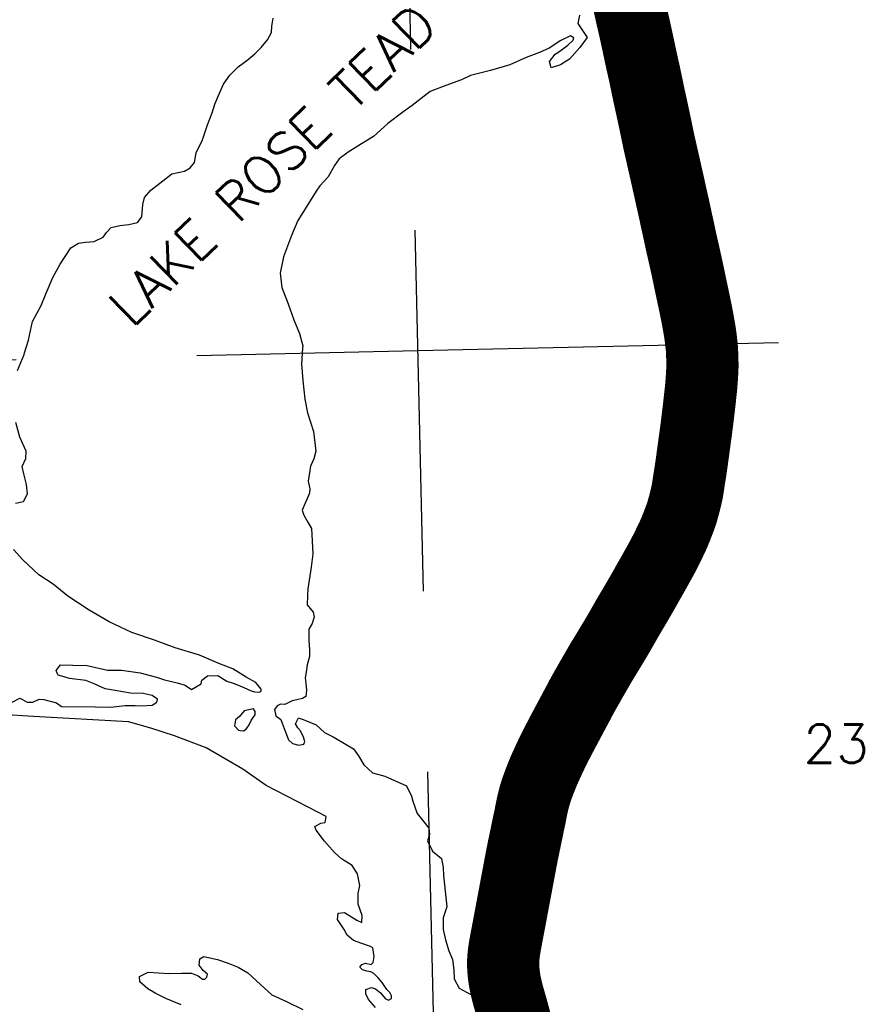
# Model space of a CAD drawing. Header units: feet. Extents: x 18803 to 104580, y -6601 to 116448.
# Tile 12 of 95: x 38706 to 44589, y 31839 to 38653. Entities that reach past the tile are written whole.
import ezdxf

# ---------------------------------------------------------------- set-up
doc = ezdxf.new("R2010")
doc.units = ezdxf.units.FT
doc.header["$LTSCALE"] = 100
doc.header["$MEASUREMENT"] = 0
doc.linetypes.add('DASHED', pattern=[0.75, 0.5, -0.25])
for name, color, linetype in [('ELPC BOLD TITLE SHEET', 3, 'Continuous'), ('ELPC-XIST', 6, 'Continuous'), ('ELRGOV-SECTION', 253, 'DASHED'), ('ET-SEC NUMBS', 253, 'Continuous'), ('ITTW', 253, 'Continuous'), ('SL-VICINITY MAP', 2, 'Continuous'), ('ST-MATCH', 3, 'Continuous')]:
    doc.layers.add(name, color=color, linetype=linetype)
doc.styles.add('L2640', font='simplex.shx', dxfattribs={"height": 264})

msp = doc.modelspace()

# ---------------------------------------------------------------- linework, layer by layer
at = {"layer": 'ELPC BOLD TITLE SHEET', "const_width": 500}
msp.add_lwpolyline([(42887.41152407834, 38918.62161605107), (42904.6505336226, 38849.43694291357), (42904.67617939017, 38849.33501046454), (42907.16283002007, 38839.5458409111), (42907.26980763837, 38839.10643433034), (42925.80275123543, 38759.54809647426), (42925.86349516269, 38759.28023953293), (42928.39821338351, 38747.79139333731), (42928.41094589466, 38747.73401867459), (42943.68690517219, 38679.29757504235), (42959.1116413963, 38613.7085768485), (42962.17568371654, 38599.83217838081), (42962.17569864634, 38599.83211077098), (42979.69805765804, 38520.48717326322), (42979.73930127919, 38520.29705066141), (42995.55781158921, 38446.04285839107), (42995.57120151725, 38445.98037820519), (42996.39880903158, 38442.1414392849), (42996.40667343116, 38442.10483274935), (43013.41969348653, 38362.63806947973), (43031.96705251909, 38281.29043021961), (43032.0595897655, 38280.8681509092), (43033.3519186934, 38274.72319719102), (43033.35349276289, 38274.71569593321), (43033.35506658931, 38274.70820691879), (43049.32413453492, 38198.55091012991), (43049.32573878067, 38198.54325387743), (43065.84068560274, 38119.6688118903), (43068.33388356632, 38108.43032592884), (43082.478036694, 38043.41429688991), (43082.48236616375, 38043.39435961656), (43099.02359565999, 37967.08327300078), (43099.05000019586, 37966.96001297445), (43101.06788007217, 37957.42732782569), (43101.0708465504, 37957.41325588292), (43101.07383370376, 37957.39912474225), (43115.0160077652, 37891.17124615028), (43115.03657709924, 37891.072568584), (43130.8627466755, 37814.38913107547), (43131.22729917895, 37812.68919185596), (43131.28602030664, 37812.42235535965), (43147.47334586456, 37740.69901531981), (43147.47432773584, 37740.69466998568), (43147.47527937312, 37740.69045510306), (43162.7451889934, 37673.13960726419), (43164.94033895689, 37663.73402355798), (43177.06435147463, 37610.83722233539), (43177.0879593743, 37610.73322391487), (43189.68232944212, 37554.70981233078), (43189.68535355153, 37554.69641131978), (43189.68834486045, 37554.68312198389), (43198.34768005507, 37516.35898502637), (43198.34893449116, 37516.35343595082), (43201.03756943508, 37504.46602385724), (43201.07579603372, 37504.294157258), (43210.39758337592, 37461.66490117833), (43210.39978890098, 37461.65484503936), (43210.40198703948, 37461.64480273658), (43217.42783548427, 37429.64197384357), (43224.40206057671, 37399.1896995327), (43224.40327676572, 37399.18439730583), (43224.40449149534, 37399.17909602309), (43230.47209545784, 37372.73966410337), (43230.47316656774, 37372.73499044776), (43230.47422662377, 37372.73036919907), (43233.09216068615, 37361.30215128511), (43233.15932531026, 37360.99998795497), (43241.15390395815, 37323.90239913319), (43241.16190533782, 37323.86512807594), (43247.95930058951, 37292.08088719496), (43247.9644184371, 37292.05689823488), (43252.46396140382, 37270.91472722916), (43254.87696471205, 37259.85325810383), (43257.56177972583, 37247.9992051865), (43257.57174710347, 37247.95538013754), (43258.49024896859, 37243.93360930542), (43258.52715791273, 37243.76944961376), (43266.95804974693, 37205.67132345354), (43266.98315728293, 37205.55659764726), (43274.39497738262, 37171.30680483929), (43278.85352452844, 37150.08768274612), (43283.94223966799, 37126.53899520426), (43292.45239896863, 37087.93498797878), (43305.39042688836, 37031.45821286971), (43305.39122599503, 37031.4547211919), (43305.39200437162, 37031.45132233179), (43306.91327909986, 37024.80193635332), (43306.93081744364, 37024.72470428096), (43321.8785231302, 36958.40522342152), (43321.92719144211, 36958.18441295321), (43334.2105240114, 36901.16833172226), (43336.10879092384, 36892.15242308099), (43336.13334230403, 36892.03436437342), (43348.92147010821, 36829.76699963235), (43362.39889924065, 36766.75309153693), (43362.40355738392, 36766.73126357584), (43363.16682067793, 36763.14674252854), (43363.17066826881, 36763.12857011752), (43363.1745574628, 36763.11027018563), (43375.67345828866, 36703.96584995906), (43375.68161146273, 36703.92711107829), (43389.07287382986, 36640.03783075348), (43389.10063196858, 36639.90345149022), (43391.85093823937, 36626.39068081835), (43401.64981205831, 36574.78782695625), (43401.69919141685, 36574.51893545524), (43413.68384970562, 36506.96332040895), (43413.72461548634, 36506.72631408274), (43415.76116071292, 36494.50300951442), (43423.03125425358, 36441.89789565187), (43423.11025615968, 36441.25563423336), (43429.49413557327, 36382.07227111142), (43429.53425631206, 36381.66738859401), (43430.13132415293, 36375.05805948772), (43432.28027466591, 36326.11196962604), (43432.29365091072, 36325.7353209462), (43433.80335647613, 36270.08302209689), (43433.81153289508, 36269.56218198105), (43433.87238925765, 36255.3346622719), (43432.06819973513, 36214.39728474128), (43432.04810734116, 36214.01726875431), (43428.7342130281, 36160.2930149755), (43428.70925315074, 36159.93730237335), (43425.24347602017, 36115.87905505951), (43424.14117930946, 36104.33188012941), (43424.1129194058, 36104.05442270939), (43417.63148129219, 36044.18196631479), (43417.62511832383, 36044.12387924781), (43410.42853269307, 35979.19035966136), (43410.42432297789, 35979.15264519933), (43409.25432154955, 35968.74444524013), (43402.31945019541, 35911.16657259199), (43402.31218865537, 35911.10688742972), (43393.62821486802, 35840.43948920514), (43393.61104197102, 35840.30274906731), (43390.45611604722, 35815.71102640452), (43383.90314551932, 35767.93745014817), (43383.90068431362, 35767.91955210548), (43373.80838849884, 35694.71159378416), (43368.59319659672, 35655.73053419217), (43368.59089731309, 35655.71346930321), (43368.58868541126, 35655.69697520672), (43363.70223159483, 35619.51685339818), (43363.68326046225, 35619.37905251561), (43350.73095132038, 35527.05023494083), (43350.59130980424, 35526.16004438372), (43348.57608398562, 35514.54647446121), (43347.13223011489, 35505.6755548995), (43346.7523694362, 35503.46570124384), (43344.97638405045, 35492.56877477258), (43344.97469992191, 35492.55845301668), (43343.25043080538, 35482.00249608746), (43343.24169274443, 35481.94930691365), (43341.59410665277, 35471.97723709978), (43340.22879842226, 35462.11417593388), (43340.19457156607, 35461.87420534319), (43338.69700018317, 35451.67538464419), (43338.66473220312, 35451.46115828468), (43337.05720221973, 35441.05093018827), (43337.05595561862, 35441.04283491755), (43337.05475291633, 35441.03503917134), (43335.44030617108, 35430.54116665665), (43335.43979299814, 35430.53782722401), (43335.43937685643, 35430.53512132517), (43333.80581391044, 35419.90045222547), (43333.75686281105, 35419.59273403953), (43331.95662608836, 35408.65284130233), (43331.93723345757, 35408.53645242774), (43329.87679832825, 35396.32160058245), (43329.83893608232, 35396.10215655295), (43327.45003045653, 35382.55930044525), (43327.44580982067, 35382.53542919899), (43326.97759036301, 35379.89341660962), (43324.16096815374, 35367.66389649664), (43324.10929715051, 35367.44339358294), (43320.21748186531, 35351.11589951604), (43320.20299234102, 35351.05539921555), (43315.92518659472, 35333.2779608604), (43315.87888874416, 35333.0884398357), (43311.16733971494, 35314.08664775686), (43311.07104740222, 35313.70963928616), (43305.82815757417, 35293.76692896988), (43305.75152128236, 35293.48159853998), (43300.20419329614, 35273.25757917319), (43300.14490079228, 35273.04467629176), (43294.26058387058, 35252.23038909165), (43294.23376493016, 35252.13612879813), (43289.30423054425, 35234.92021877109), (43287.69555813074, 35230.37037981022), (43287.63060689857, 35230.188562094), (43279.49566402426, 35207.64834079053), (43279.37689779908, 35207.32545915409), (43270.60980096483, 35183.9334136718), (43270.50489292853, 35183.65805461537), (43261.16092222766, 35159.5264952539), (43261.11189054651, 35159.40080937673), (43251.46186797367, 35134.8474202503), (43251.34040561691, 35134.54387078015), (43241.31716678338, 35109.93448321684), (43241.1692686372, 35109.57862929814), (43232.49073041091, 35089.10959021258), (43230.74756083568, 35085.38443013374), (43230.67414399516, 35085.22878510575), (43219.42700589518, 35061.57323088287), (43219.41417905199, 35061.54629034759), (43207.98993489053, 35037.58502326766), (43207.87927379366, 35037.35567964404), (43196.06045018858, 35013.15020485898), (43195.98499880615, 35012.99688698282), (43183.80983741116, 34988.44962902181), (43183.67881582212, 34988.18888523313), (43171.07060081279, 34963.41968029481), (43171.02254609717, 34963.3256967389), (43161.10462343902, 34944.01494368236), (43158.17864538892, 34938.6923805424), (43144.91792729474, 34914.36743999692), (43144.84261450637, 34914.23015280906), (43131.50855376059, 34890.07502609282), (43131.4387919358, 34889.94937435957), (43118.03884128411, 34865.95194326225), (43118.03251599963, 34865.94059797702), (43118.02616163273, 34865.92921230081), (43104.72300893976, 34842.05579344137), (43104.66907098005, 34841.95942030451), (43091.41179511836, 34818.37521693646), (43091.40315460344, 34818.35981380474), (43091.39447599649, 34818.34436416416), (43081.99095130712, 34801.56940084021), (43078.31984556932, 34795.19247049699), (43078.31216955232, 34795.1791446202), (43065.32085776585, 34772.63893068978), (43052.84652892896, 34750.60259709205), (43040.84078287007, 34728.80316901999), (43040.61672758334, 34728.40423068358), (43028.01628277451, 34706.39958726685), (43028.01412764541, 34706.39582438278), (43015.04907792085, 34683.76289268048), (43015.03394427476, 34683.73650914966), (43001.85029337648, 34660.78305111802), (43001.76700983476, 34660.63911788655), (42997.50780168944, 34653.33205687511), (42997.49036816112, 34653.30228553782), (42997.4729360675, 34653.27242563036), (42988.15885476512, 34637.3911142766), (42974.68312430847, 34614.25839070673), (42974.64806158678, 34614.19839063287), (42961.84322987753, 34592.35531297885), (42961.76902398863, 34592.22956922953), (42950.5636382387, 34573.36738056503), (42950.558457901, 34573.35865721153), (42950.55759975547, 34573.35721260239), (42940.56377409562, 34556.52392542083), (42940.55309807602, 34556.50595898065), (42930.88548113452, 34540.25092645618), (42921.45425449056, 34524.16179708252), (42921.43582168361, 34524.13040425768), (42912.02728153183, 34508.13348671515), (42911.98556579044, 34508.06148945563), (42911.88526957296, 34507.88675745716), (42902.68224703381, 34491.70186751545), (42902.66886648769, 34491.67836532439), (42892.75224948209, 34474.28220202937), (42892.7495357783, 34474.27743708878), (42892.74592386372, 34474.2710988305), (42882.68420682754, 34456.59902596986), (42882.67104044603, 34456.57592879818), (42872.74080360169, 34439.17691015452), (42872.72408459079, 34439.14747561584), (42872.70742024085, 34439.11823078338), (42863.05808152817, 34422.10275992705), (42862.96706436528, 34421.9436548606), (42853.51824737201, 34405.56893591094), (42853.32949350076, 34405.24746846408), (42843.62650508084, 34389.00484434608), (42833.47774959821, 34371.85852430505), (42829.78789042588, 34365.53695133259), (42822.05595275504, 34352.72667227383), (42822.04366563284, 34352.7062512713), (42822.03136223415, 34352.68584567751), (42809.56285342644, 34331.94173117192), (42809.55583544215, 34331.93006229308), (42796.89821791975, 34310.89678716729), (42796.88728374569, 34310.87863496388), (42784.21752731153, 34289.86504595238), (42784.13034366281, 34289.72153983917), (42771.22938099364, 34268.64631110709), (42771.15873849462, 34268.53160371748), (42757.92138951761, 34247.16631870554), (42746.09280058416, 34227.85277539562), (42746.01495919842, 34227.72483007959), (42744.67101210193, 34225.50106143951), (42731.56371254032, 34203.50263567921), (42718.49168060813, 34181.11887679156), (42718.48762111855, 34181.11192825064), (42705.17817048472, 34158.33922428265), (42691.74233286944, 34134.91750557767), (42691.68878943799, 34134.82465398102), (42677.80423088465, 34110.87218934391), (42677.77068218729, 34110.81450637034), (42665.74271427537, 34090.20249236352), (42665.6082571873, 34089.96889779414), (42663.43041349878, 34086.13289360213), (42663.41539992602, 34086.10632248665), (42663.40023948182, 34086.07957589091), (42649.04393831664, 34060.63149357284), (42649.00134542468, 34060.55632809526), (42634.16733707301, 34034.49383963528), (42634.16561137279, 34034.49080782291), (42619.09724273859, 34008.01906333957), (42604.03043450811, 33981.1652990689), (42596.4457867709, 33967.16096135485), (42596.35026749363, 33966.98269768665), (42589.27931623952, 33953.64388598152), (42589.26560781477, 33953.6179025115), (42589.25187661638, 33953.59195828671), (42574.41679668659, 33925.42812264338), (42574.33668064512, 33925.2774624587), (42559.12525262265, 33896.94084808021), (42559.11242159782, 33896.91683693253), (42559.09957646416, 33896.89287205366), (42543.82389182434, 33868.26342082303), (42543.79197287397, 33868.20382707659), (42528.51962898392, 33839.79827632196), (42528.46860888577, 33839.70279711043), (42528.29063300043, 33839.36768571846), (42528.2866837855, 33839.36023869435), (42528.2827131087, 33839.35275838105), (42512.90746871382, 33810.34578273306), (42512.89500775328, 33810.32230927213), (42497.40440472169, 33781.18564145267), (42497.38194008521, 33781.14349976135), (42481.84361423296, 33752.07256779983), (42481.83689762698, 33752.05997228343), (42481.83025100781, 33752.04752736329), (42467.0012647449, 33724.21733001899), (42466.99408923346, 33724.20382986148), (42466.98689711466, 33724.19032089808), (42458.1076906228, 33707.47087716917), (42458.01798976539, 33707.30020145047), (42453.01315408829, 33697.67698897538), (42453.01108467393, 33697.67300701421), (42453.00897861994, 33697.66895653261), (42439.27008051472, 33671.22617183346), (42439.24701446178, 33671.18189323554), (42425.56491143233, 33644.98556011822), (42412.19630269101, 33618.72761589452), (42399.02972309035, 33592.4517914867), (42393.56005486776, 33581.2548825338), (42393.41055625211, 33580.94312691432), (42386.32861199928, 33565.89561948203), (42386.29609779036, 33565.82681939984), (42373.69529464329, 33539.27328060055), (42361.52793131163, 33512.71743051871), (42361.52321725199, 33512.70714835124), (42349.34240849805, 33486.15562277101), (42349.33175720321, 33486.13230275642), (42349.32108151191, 33486.10899781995), (42337.24916672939, 33459.63966308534), (42336.27897814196, 33457.48670607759), (42335.97880992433, 33456.78926725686), (42326.14480002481, 33432.82939443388), (42315.40520651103, 33405.92851546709), (42304.99808371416, 33379.07893326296), (42294.8819099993, 33352.18104989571), (42287.40412937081, 33331.72003522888), (42287.16257217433, 33331.02358067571), (42285.31603661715, 33325.40113384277), (42276.66197006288, 33298.22672734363), (42270.36222014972, 33277.72369787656), (42270.16892851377, 33277.05805888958), (42268.51751836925, 33271.02366857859), (42261.59094989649, 33243.41886417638), (42255.19888093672, 33215.38609281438), (42251.55844116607, 33198.93808080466), (42251.45070715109, 33198.42046563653), (42249.37274616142, 33187.76466028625), (42249.3700449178, 33187.75073452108), (42249.36747972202, 33187.73755707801), (42244.96527825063, 33165.00155656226), (42241.85679245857, 33148.09783890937), (42241.82918750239, 33147.9507388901), (42239.39748912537, 33135.24819631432), (42239.31383691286, 33134.83437672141), (42236.70634211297, 33122.58700040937), (42236.66259923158, 33122.386379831), (42233.64823041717, 33108.88039428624), (42233.64283674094, 33108.85602953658), (42233.63741572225, 33108.83167410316), (42230.00069460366, 33092.35841125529), (42225.86562779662, 33072.85359415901), (42224.15144532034, 33064.52311326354), (42221.17345075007, 33050.48750921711), (42216.10838256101, 33025.48816468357), (42216.09371208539, 33025.41633746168), (42210.72996026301, 32999.36435483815), (42210.71559747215, 32999.29512872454), (42205.1517235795, 32972.68231411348), (42199.55810733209, 32945.49928159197), (42194.00508201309, 32918.0713937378), (42192.97816420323, 32915.4309801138), (42188.06831338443, 32890.39811187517), (42188.06847525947, 32890.39893700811), (42187.32920801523, 32886.63148209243), (42187.32239615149, 32886.59661658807), (42182.54321164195, 32862.02865162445), (42182.53835815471, 32862.00338532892), (42182.53344675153, 32861.97813730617), (42181.66745516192, 32857.46962756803), (42181.66407275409, 32857.45197966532), (42176.98801015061, 32832.99920394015), (42176.98689870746, 32832.99339211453), (42176.05158707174, 32828.1028121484), (42176.0422820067, 32828.05385694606), (42171.37473155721, 32803.34462582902), (42171.3599529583, 32803.26715215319), (42170.54611005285, 32799.04192012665), (42170.53489000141, 32798.98324074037), (42165.63622670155, 32773.17426278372), (42165.02471326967, 32769.84582302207), (42165.02061001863, 32769.82368143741), (42165.01643552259, 32769.80102684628), (42159.98495759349, 32742.72720151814), (42159.96487091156, 32742.62054728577), (42159.51245186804, 32740.24975445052), (42159.50539166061, 32740.21258761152), (42154.16995219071, 32711.99616421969), (42154.16875632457, 32711.98982541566), (42154.16758590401, 32711.98363096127), (42153.98962576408, 32711.039590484), (42153.98603541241, 32711.02050035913), (42148.58762642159, 32682.24940070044), (42148.58317481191, 32682.2258756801), (42148.57874433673, 32682.20233012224), (42148.39506337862, 32681.23462991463), (42143.23676482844, 32653.54611885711), (42142.63167021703, 32650.35534706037), (42142.62928897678, 32650.3427336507), (42142.62691619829, 32650.33020261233), (42137.84654982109, 32624.97049982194), (42137.84248038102, 32624.9488549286), (42136.70759958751, 32618.89665919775), (42136.68800639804, 32618.79345687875), (42132.33228265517, 32596.12992954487), (42132.31701040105, 32596.0497111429), (42130.59862395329, 32586.93756349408), (42130.59450672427, 32586.91555795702), (42130.59036822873, 32586.89355458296), (42126.8534811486, 32566.86769915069), (42126.84941766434, 32566.84609066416), (42126.84536416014, 32566.82442442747), (42124.65411521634, 32555.20189960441), (42124.64581464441, 32555.15809768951), (42121.28261619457, 32537.5009819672), (42121.27925128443, 32537.48342286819), (42121.27591420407, 32537.46593844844), (42118.60371610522, 32523.55015463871), (42118.59905876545, 32523.52569195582), (42118.59428473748, 32523.50075883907), (42115.82912199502, 32508.93509169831), (42115.80497736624, 32508.80598739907), (42112.70238531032, 32491.9618713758), (42112.6976988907, 32491.93619590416), (42112.69299555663, 32491.91058362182), (42110.72209549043, 32481.07933942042), (42106.86105116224, 32460.24022012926), (42106.85987577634, 32460.2338608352), (42106.85851417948, 32460.22650580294), (42105.74294485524, 32454.18621260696), (42105.73691209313, 32454.15342402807), (42101.02216316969, 32428.43068471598), (42101.00983422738, 32428.3639421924), (42101.00907311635, 32428.3599753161), (42096.30837241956, 32403.87007973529), (42096.30281769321, 32403.8414190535), (42096.29726374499, 32403.81257769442), (42094.80493244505, 32396.13751380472), (42094.80449898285, 32396.13528484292), (42091.78370985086, 32380.60477417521), (42091.75913831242, 32380.47661169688), (42088.5769999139, 32363.63452425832), (42088.56826590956, 32363.58853973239), (42087.58486069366, 32358.43787414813), (42087.56071888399, 32358.30956894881), (42083.75436269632, 32337.77835070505), (42082.44942734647, 32330.95265884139), (42082.44743897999, 32330.94227026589), (42079.9856844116, 32318.09512584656), (42079.97990864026, 32318.06488308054), (42076.36621752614, 32299.07961640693), (42076.3602201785, 32299.04799845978), (42076.23829832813, 32298.402983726), (42072.9118317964, 32280.4671077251), (42072.88503598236, 32280.32021670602), (42070.30605716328, 32265.94297864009), (42070.30376476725, 32265.93014262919), (42070.30146591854, 32265.91730820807), (42069.63829711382, 32262.19843018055), (42069.63652733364, 32262.18849468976), (42066.43129509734, 32244.17404394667), (42066.41856970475, 32244.10193460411), (42064.59465411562, 32233.68088613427), (42063.32024764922, 32225.76278361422), (42063.31407732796, 32225.72426329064), (42060.60239476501, 32208.71445791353), (42060.58941475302, 32208.63219686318), (42059.56414226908, 32202.06679900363), (42058.49815680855, 32193.49204607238), (42058.45028754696, 32193.0798654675), (42056.86156472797, 32178.36501992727), (42056.85962718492, 32178.34725073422), (42056.85770284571, 32178.32948637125), (42056.13417648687, 32171.71591150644), (42055.4357744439, 32163.28573018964), (42055.4081710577, 32162.91909269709), (42054.40848666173, 32148.16039967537), (42054.39524492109, 32147.95119014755), (42054.13228153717, 32143.48317933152), (42053.77993845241, 32133.25228604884), (42053.76980464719, 32132.85907954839), (42053.51383367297, 32117.89382787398), (42053.51302930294, 32117.19258911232), (42053.52761406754, 32116.20802729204), (42054.03653977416, 32101.67436756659), (42054.04319413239, 32101.50361134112), (42054.55352604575, 32089.61449406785), (42054.87058155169, 32084.38380174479), (42054.90461817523, 32083.90980168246), (42056.55583922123, 32064.02048545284), (42056.58080716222, 32063.74188941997), (42056.61893012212, 32063.34571531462), (42058.70881642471, 32043.35176487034), (42058.74580164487, 32043.02239457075), (42059.38869811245, 32037.6679251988), (42061.51478696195, 32022.21419553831), (42061.56016049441, 32021.90112077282), (42063.03789270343, 32012.19796477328), (42065.01655894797, 32000.4551319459), (42065.08805747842, 32000.05322497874), (42067.67466427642, 31986.24510783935), (42069.72578426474, 31976.09629678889), (42069.79282950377, 31975.77624762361), (42073.2591442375, 31959.79393428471), (42075.17829776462, 31951.47756984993), (42075.22150737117, 31951.29364844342), (42079.62821198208, 31932.86398798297), (42081.12736015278, 31926.97183189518), (42081.1654052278, 31926.82422593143), (42086.71375363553, 31905.57181801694), (42087.33073576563, 31903.32224647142), (42087.37437851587, 31903.16514946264), (42093.72274429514, 31880.60180042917), (42093.72916469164, 31880.57885354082), (42093.73565842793, 31880.55573048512), (42094.42508344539, 31878.08693643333), (42100.1618565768, 31858.22385651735), (42100.16518540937, 31858.21229870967), (42100.1685209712, 31858.20073892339), (42102.28259755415, 31850.85375293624), (42102.28427632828, 31850.84792700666), (42102.28595280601, 31850.84210357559), (42106.54816795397, 31836.05803735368), (42106.55744338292, 31836.02560623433), (42106.56676403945, 31835.9931897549), (42110.10681186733, 31823.58217293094), (42110.16383146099, 31823.37882795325), (42112.81948924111, 31813.74251077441), (42112.82400247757, 31813.72606401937), (42112.82852172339, 31813.709642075), (42117.78682307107, 31795.61518921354), (42117.79893036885, 31795.57083388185), (42118.92166588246, 31791.44159446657), (42118.92968325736, 31791.41218397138), (42125.13629623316, 31768.70283023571), (42125.13696968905, 31768.70036423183), (42125.13777961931, 31768.69739999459), (42125.52173627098, 31767.29112176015), (42125.55225199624, 31767.17822998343), (42131.22415776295, 31745.98223138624), (42131.22873814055, 31745.96503439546), (42131.23338939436, 31745.94762544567), (42133.19602688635, 31738.56738099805), (42133.23956150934, 31738.40119848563), (42137.1366288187, 31723.29688319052), (42140.58491643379, 31709.65075690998), (42140.64425243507, 31709.41062447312), (42142.72155305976, 31700.80951673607), (42147.35959409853, 31680.87593295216), (42147.43069711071, 31680.56071172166), (42147.88389122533, 31678.48639631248), (42152.41514311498, 31656.07250358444), (42153.12557494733, 31652.28844464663), (42153.18591801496, 31651.95401696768), (42156.36952716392, 31633.56743567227), (42157.77194828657, 31624.54060865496), (42157.82822323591, 31624.15800260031), (42159.50668233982, 31612.06744242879), (42161.155405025, 31598.63357587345), (42161.20283090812, 31598.21643649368), (42161.91071406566, 31591.4537552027), (42163.57477140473, 31573.41683776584)], dxfattribs=at)
at = {"layer": 'ELPC-XIST'}
msp.add_lwpolyline([(42943.68690517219, 38679.29757504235), (42959.1116413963, 38613.7085768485), (42962.17568371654, 38599.83217838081), (42962.17569864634, 38599.83211077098), (42979.69805765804, 38520.48717326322), (42979.73930127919, 38520.29705066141), (42995.55781158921, 38446.04285839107), (42995.57120151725, 38445.98037820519), (42996.39880903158, 38442.1414392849), (42996.40667343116, 38442.10483274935), (43013.41969348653, 38362.63806947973), (43031.96705251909, 38281.29043021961), (43032.0595897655, 38280.8681509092), (43033.3519186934, 38274.72319719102), (43033.35349276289, 38274.71569593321), (43033.35506658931, 38274.70820691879), (43049.32413453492, 38198.55091012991), (43049.32573878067, 38198.54325387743), (43065.84068560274, 38119.6688118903), (43068.33388356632, 38108.43032592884), (43082.478036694, 38043.41429688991), (43082.48236616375, 38043.39435961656), (43099.02359565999, 37967.08327300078), (43099.05000019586, 37966.96001297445), (43101.06788007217, 37957.42732782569), (43101.0708465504, 37957.41325588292), (43101.07383370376, 37957.39912474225), (43115.0160077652, 37891.17124615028), (43115.03657709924, 37891.072568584), (43130.8627466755, 37814.38913107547), (43131.22729917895, 37812.68919185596), (43131.28602030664, 37812.42235535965), (43147.47334586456, 37740.69901531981), (43147.47432773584, 37740.69466998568), (43147.47527937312, 37740.69045510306), (43162.7451889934, 37673.13960726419), (43164.94033895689, 37663.73402355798), (43177.06435147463, 37610.83722233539), (43177.0879593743, 37610.73322391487), (43189.68232944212, 37554.70981233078), (43189.68535355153, 37554.69641131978), (43189.68834486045, 37554.68312198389), (43198.34768005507, 37516.35898502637), (43198.34893449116, 37516.35343595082), (43201.03756943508, 37504.46602385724), (43201.07579603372, 37504.294157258), (43210.39758337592, 37461.66490117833), (43210.39978890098, 37461.65484503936), (43210.40198703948, 37461.64480273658), (43217.42783548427, 37429.64197384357), (43224.40206057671, 37399.1896995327), (43224.40327676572, 37399.18439730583), (43224.40449149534, 37399.17909602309), (43230.47209545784, 37372.73966410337), (43230.47316656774, 37372.73499044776), (43230.47422662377, 37372.73036919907), (43233.09216068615, 37361.30215128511), (43233.15932531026, 37360.99998795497), (43241.15390395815, 37323.90239913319), (43241.16190533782, 37323.86512807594), (43247.95930058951, 37292.08088719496), (43247.9644184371, 37292.05689823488), (43252.46396140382, 37270.91472722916), (43254.87696471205, 37259.85325810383), (43257.56177972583, 37247.9992051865), (43257.57174710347, 37247.95538013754), (43258.49024896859, 37243.93360930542), (43258.52715791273, 37243.76944961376), (43266.95804974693, 37205.67132345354), (43266.98315728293, 37205.55659764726), (43274.39497738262, 37171.30680483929), (43278.85352452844, 37150.08768274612), (43283.94223966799, 37126.53899520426), (43292.45239896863, 37087.93498797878), (43305.39042688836, 37031.45821286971), (43305.39122599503, 37031.4547211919), (43305.39200437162, 37031.45132233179), (43306.91327909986, 37024.80193635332), (43306.93081744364, 37024.72470428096), (43321.8785231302, 36958.40522342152), (43321.92719144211, 36958.18441295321), (43334.2105240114, 36901.16833172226), (43336.10879092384, 36892.15242308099), (43336.13334230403, 36892.03436437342), (43348.92147010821, 36829.76699963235), (43362.39889924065, 36766.75309153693), (43362.40355738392, 36766.73126357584), (43363.16682067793, 36763.14674252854), (43363.17066826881, 36763.12857011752), (43363.1745574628, 36763.11027018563), (43375.67345828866, 36703.96584995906), (43375.68161146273, 36703.92711107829), (43389.07287382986, 36640.03783075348), (43389.10063196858, 36639.90345149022), (43391.85093823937, 36626.39068081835), (43401.64981205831, 36574.78782695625), (43401.69919141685, 36574.51893545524), (43413.68384970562, 36506.96332040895), (43413.72461548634, 36506.72631408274), (43415.76116071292, 36494.50300951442), (43423.03125425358, 36441.89789565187), (43423.11025615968, 36441.25563423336), (43429.49413557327, 36382.07227111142), (43429.53425631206, 36381.66738859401), (43430.13132415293, 36375.05805948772), (43432.28027466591, 36326.11196962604), (43432.29365091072, 36325.7353209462), (43433.80335647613, 36270.08302209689), (43433.81153289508, 36269.56218198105), (43433.87238925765, 36255.3346622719), (43432.06819973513, 36214.39728474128), (43432.04810734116, 36214.01726875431), (43428.7342130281, 36160.2930149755), (43428.70925315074, 36159.93730237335), (43425.24347602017, 36115.87905505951), (43424.14117930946, 36104.33188012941), (43424.1129194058, 36104.05442270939), (43417.63148129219, 36044.18196631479), (43417.62511832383, 36044.12387924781), (43410.42853269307, 35979.19035966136), (43410.42432297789, 35979.15264519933), (43409.25432154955, 35968.74444524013), (43402.31945019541, 35911.16657259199), (43402.31218865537, 35911.10688742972), (43393.62821486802, 35840.43948920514), (43393.61104197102, 35840.30274906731), (43390.45611604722, 35815.71102640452), (43383.90314551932, 35767.93745014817), (43383.90068431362, 35767.91955210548), (43373.80838849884, 35694.71159378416), (43368.59319659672, 35655.73053419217), (43368.59089731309, 35655.71346930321), (43368.58868541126, 35655.69697520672), (43363.70223159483, 35619.51685339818), (43363.68326046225, 35619.37905251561), (43350.73095132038, 35527.05023494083), (43350.59130980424, 35526.16004438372), (43348.57608398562, 35514.54647446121), (43347.13223011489, 35505.6755548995), (43346.7523694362, 35503.46570124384), (43344.97638405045, 35492.56877477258), (43344.97469992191, 35492.55845301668), (43343.25043080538, 35482.00249608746), (43343.24169274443, 35481.94930691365), (43341.59410665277, 35471.97723709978), (43340.22879842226, 35462.11417593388), (43340.19457156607, 35461.87420534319), (43338.69700018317, 35451.67538464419), (43338.66473220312, 35451.46115828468), (43337.05720221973, 35441.05093018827), (43337.05595561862, 35441.04283491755), (43337.05475291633, 35441.03503917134), (43335.44030617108, 35430.54116665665), (43335.43979299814, 35430.53782722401), (43335.43937685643, 35430.53512132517), (43333.80581391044, 35419.90045222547), (43333.75686281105, 35419.59273403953), (43331.95662608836, 35408.65284130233), (43331.93723345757, 35408.53645242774), (43329.87679832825, 35396.32160058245), (43329.83893608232, 35396.10215655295), (43327.45003045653, 35382.55930044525), (43327.44580982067, 35382.53542919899), (43326.97759036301, 35379.89341660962), (43324.16096815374, 35367.66389649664), (43324.10929715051, 35367.44339358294), (43320.21748186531, 35351.11589951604), (43320.20299234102, 35351.05539921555), (43315.92518659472, 35333.2779608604), (43315.87888874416, 35333.0884398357), (43311.16733971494, 35314.08664775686), (43311.07104740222, 35313.70963928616), (43305.82815757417, 35293.76692896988), (43305.75152128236, 35293.48159853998), (43300.20419329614, 35273.25757917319), (43300.14490079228, 35273.04467629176), (43294.26058387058, 35252.23038909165), (43294.23376493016, 35252.13612879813), (43289.30423054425, 35234.92021877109), (43287.69555813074, 35230.37037981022), (43287.63060689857, 35230.188562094), (43279.49566402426, 35207.64834079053), (43279.37689779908, 35207.32545915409), (43270.60980096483, 35183.9334136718), (43270.50489292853, 35183.65805461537), (43261.16092222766, 35159.5264952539), (43261.11189054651, 35159.40080937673), (43251.46186797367, 35134.8474202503), (43251.34040561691, 35134.54387078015), (43241.31716678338, 35109.93448321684), (43241.1692686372, 35109.57862929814), (43232.49073041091, 35089.10959021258), (43230.74756083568, 35085.38443013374), (43230.67414399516, 35085.22878510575), (43219.42700589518, 35061.57323088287), (43219.41417905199, 35061.54629034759), (43207.98993489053, 35037.58502326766), (43207.87927379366, 35037.35567964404), (43196.06045018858, 35013.15020485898), (43195.98499880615, 35012.99688698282), (43183.80983741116, 34988.44962902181), (43183.67881582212, 34988.18888523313), (43171.07060081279, 34963.41968029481), (43171.02254609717, 34963.3256967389), (43161.10462343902, 34944.01494368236), (43158.17864538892, 34938.6923805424), (43144.91792729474, 34914.36743999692), (43144.84261450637, 34914.23015280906), (43131.50855376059, 34890.07502609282), (43131.4387919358, 34889.94937435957), (43118.03884128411, 34865.95194326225), (43118.03251599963, 34865.94059797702), (43118.02616163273, 34865.92921230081), (43104.72300893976, 34842.05579344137), (43104.66907098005, 34841.95942030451), (43091.41179511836, 34818.37521693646), (43091.40315460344, 34818.35981380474), (43091.39447599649, 34818.34436416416), (43081.99095130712, 34801.56940084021), (43078.31984556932, 34795.19247049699), (43078.31216955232, 34795.1791446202), (43065.32085776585, 34772.63893068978), (43052.84652892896, 34750.60259709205), (43040.84078287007, 34728.80316901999), (43040.61672758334, 34728.40423068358), (43028.01628277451, 34706.39958726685), (43028.01412764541, 34706.39582438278), (43015.04907792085, 34683.76289268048), (43015.03394427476, 34683.73650914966), (43001.85029337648, 34660.78305111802), (43001.76700983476, 34660.63911788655), (42997.50780168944, 34653.33205687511), (42997.49036816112, 34653.30228553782), (42997.4729360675, 34653.27242563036), (42988.15885476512, 34637.3911142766), (42974.68312430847, 34614.25839070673), (42974.64806158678, 34614.19839063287), (42961.84322987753, 34592.35531297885), (42961.76902398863, 34592.22956922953), (42950.5636382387, 34573.36738056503), (42950.558457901, 34573.35865721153), (42950.55759975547, 34573.35721260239), (42940.56377409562, 34556.52392542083), (42940.55309807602, 34556.50595898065), (42930.88548113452, 34540.25092645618), (42921.45425449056, 34524.16179708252), (42921.43582168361, 34524.13040425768), (42912.02728153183, 34508.13348671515), (42911.98556579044, 34508.06148945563), (42911.88526957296, 34507.88675745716), (42902.68224703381, 34491.70186751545), (42902.66886648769, 34491.67836532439), (42892.75224948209, 34474.28220202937), (42892.7495357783, 34474.27743708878), (42892.74592386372, 34474.2710988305), (42882.68420682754, 34456.59902596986), (42882.67104044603, 34456.57592879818), (42872.74080360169, 34439.17691015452), (42872.72408459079, 34439.14747561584), (42872.70742024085, 34439.11823078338), (42863.05808152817, 34422.10275992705), (42862.96706436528, 34421.9436548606), (42853.51824737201, 34405.56893591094), (42853.32949350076, 34405.24746846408), (42843.62650508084, 34389.00484434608), (42833.47774959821, 34371.85852430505), (42829.78789042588, 34365.53695133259), (42822.05595275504, 34352.72667227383), (42822.04366563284, 34352.7062512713), (42822.03136223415, 34352.68584567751), (42809.56285342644, 34331.94173117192), (42809.55583544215, 34331.93006229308), (42796.89821791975, 34310.89678716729), (42796.88728374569, 34310.87863496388), (42784.21752731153, 34289.86504595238), (42784.13034366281, 34289.72153983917), (42771.22938099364, 34268.64631110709), (42771.15873849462, 34268.53160371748), (42757.92138951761, 34247.16631870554), (42746.09280058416, 34227.85277539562), (42746.01495919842, 34227.72483007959), (42744.67101210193, 34225.50106143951), (42731.56371254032, 34203.50263567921), (42718.49168060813, 34181.11887679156), (42718.48762111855, 34181.11192825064), (42705.17817048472, 34158.33922428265), (42691.74233286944, 34134.91750557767), (42691.68878943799, 34134.82465398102), (42677.80423088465, 34110.87218934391), (42677.77068218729, 34110.81450637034), (42665.74271427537, 34090.20249236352), (42665.6082571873, 34089.96889779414), (42663.43041349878, 34086.13289360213), (42663.41539992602, 34086.10632248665), (42663.40023948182, 34086.07957589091), (42649.04393831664, 34060.63149357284), (42649.00134542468, 34060.55632809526), (42634.16733707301, 34034.49383963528), (42634.16561137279, 34034.49080782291), (42619.09724273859, 34008.01906333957), (42604.03043450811, 33981.1652990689), (42596.4457867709, 33967.16096135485), (42596.35026749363, 33966.98269768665), (42589.27931623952, 33953.64388598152), (42589.26560781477, 33953.6179025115), (42589.25187661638, 33953.59195828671), (42574.41679668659, 33925.42812264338), (42574.33668064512, 33925.2774624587), (42559.12525262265, 33896.94084808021), (42559.11242159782, 33896.91683693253), (42559.09957646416, 33896.89287205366), (42543.82389182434, 33868.26342082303), (42543.79197287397, 33868.20382707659), (42528.51962898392, 33839.79827632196), (42528.46860888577, 33839.70279711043), (42528.29063300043, 33839.36768571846), (42528.2866837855, 33839.36023869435), (42528.2827131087, 33839.35275838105), (42512.90746871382, 33810.34578273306), (42512.89500775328, 33810.32230927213), (42497.40440472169, 33781.18564145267), (42497.38194008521, 33781.14349976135), (42481.84361423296, 33752.07256779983), (42481.83689762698, 33752.05997228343), (42481.83025100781, 33752.04752736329), (42467.0012647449, 33724.21733001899), (42466.99408923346, 33724.20382986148), (42466.98689711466, 33724.19032089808), (42458.1076906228, 33707.47087716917), (42458.01798976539, 33707.30020145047), (42453.01315408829, 33697.67698897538), (42453.01108467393, 33697.67300701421), (42453.00897861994, 33697.66895653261), (42439.27008051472, 33671.22617183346), (42439.24701446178, 33671.18189323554), (42425.56491143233, 33644.98556011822), (42412.19630269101, 33618.72761589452), (42399.02972309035, 33592.4517914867), (42393.56005486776, 33581.2548825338), (42393.41055625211, 33580.94312691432), (42386.32861199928, 33565.89561948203), (42386.29609779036, 33565.82681939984), (42373.69529464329, 33539.27328060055), (42361.52793131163, 33512.71743051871), (42361.52321725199, 33512.70714835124), (42349.34240849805, 33486.15562277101), (42349.33175720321, 33486.13230275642), (42349.32108151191, 33486.10899781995), (42337.24916672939, 33459.63966308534), (42336.27897814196, 33457.48670607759), (42335.97880992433, 33456.78926725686), (42326.14480002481, 33432.82939443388), (42315.40520651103, 33405.92851546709), (42304.99808371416, 33379.07893326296), (42294.8819099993, 33352.18104989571), (42287.40412937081, 33331.72003522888), (42287.16257217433, 33331.02358067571), (42285.31603661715, 33325.40113384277), (42276.66197006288, 33298.22672734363), (42270.36222014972, 33277.72369787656), (42270.16892851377, 33277.05805888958), (42268.51751836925, 33271.02366857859), (42261.59094989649, 33243.41886417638), (42255.19888093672, 33215.38609281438), (42251.55844116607, 33198.93808080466), (42251.45070715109, 33198.42046563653), (42249.37274616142, 33187.76466028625), (42249.3700449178, 33187.75073452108), (42249.36747972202, 33187.73755707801), (42244.96527825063, 33165.00155656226), (42241.85679245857, 33148.09783890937), (42241.82918750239, 33147.9507388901), (42239.39748912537, 33135.24819631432), (42239.31383691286, 33134.83437672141), (42236.70634211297, 33122.58700040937), (42236.66259923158, 33122.386379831), (42233.64823041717, 33108.88039428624), (42233.64283674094, 33108.85602953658), (42233.63741572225, 33108.83167410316), (42230.00069460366, 33092.35841125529), (42225.86562779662, 33072.85359415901), (42224.15144532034, 33064.52311326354), (42221.17345075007, 33050.48750921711), (42216.10838256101, 33025.48816468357), (42216.09371208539, 33025.41633746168), (42210.72996026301, 32999.36435483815), (42210.71559747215, 32999.29512872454), (42205.1517235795, 32972.68231411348), (42199.55810733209, 32945.49928159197), (42194.00508201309, 32918.0713937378), (42192.97816420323, 32915.4309801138), (42188.06831338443, 32890.39811187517), (42188.06847525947, 32890.39893700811), (42187.32920801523, 32886.63148209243), (42187.32239615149, 32886.59661658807), (42182.54321164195, 32862.02865162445), (42182.53835815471, 32862.00338532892), (42182.53344675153, 32861.97813730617), (42181.66745516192, 32857.46962756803), (42181.66407275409, 32857.45197966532), (42176.98801015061, 32832.99920394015), (42176.98689870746, 32832.99339211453), (42176.05158707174, 32828.1028121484), (42176.0422820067, 32828.05385694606), (42171.37473155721, 32803.34462582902), (42171.3599529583, 32803.26715215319), (42170.54611005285, 32799.04192012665), (42170.53489000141, 32798.98324074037), (42165.63622670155, 32773.17426278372), (42165.02471326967, 32769.84582302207), (42165.02061001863, 32769.82368143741), (42165.01643552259, 32769.80102684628), (42159.98495759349, 32742.72720151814), (42159.96487091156, 32742.62054728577), (42159.51245186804, 32740.24975445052), (42159.50539166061, 32740.21258761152), (42154.16995219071, 32711.99616421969), (42154.16875632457, 32711.98982541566), (42154.16758590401, 32711.98363096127), (42153.98962576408, 32711.039590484), (42153.98603541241, 32711.02050035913), (42148.58762642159, 32682.24940070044), (42148.58317481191, 32682.2258756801), (42148.57874433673, 32682.20233012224), (42148.39506337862, 32681.23462991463), (42143.23676482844, 32653.54611885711), (42142.63167021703, 32650.35534706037), (42142.62928897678, 32650.3427336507), (42142.62691619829, 32650.33020261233), (42137.84654982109, 32624.97049982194), (42137.84248038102, 32624.9488549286), (42136.70759958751, 32618.89665919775), (42136.68800639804, 32618.79345687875), (42132.33228265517, 32596.12992954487), (42132.31701040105, 32596.0497111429), (42130.59862395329, 32586.93756349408), (42130.59450672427, 32586.91555795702), (42130.59036822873, 32586.89355458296), (42126.8534811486, 32566.86769915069), (42126.84941766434, 32566.84609066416), (42126.84536416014, 32566.82442442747), (42124.65411521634, 32555.20189960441), (42124.64581464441, 32555.15809768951), (42121.28261619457, 32537.5009819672), (42121.27925128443, 32537.48342286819), (42121.27591420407, 32537.46593844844), (42118.60371610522, 32523.55015463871), (42118.59905876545, 32523.52569195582), (42118.59428473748, 32523.50075883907), (42115.82912199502, 32508.93509169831), (42115.80497736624, 32508.80598739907), (42112.70238531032, 32491.9618713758), (42112.6976988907, 32491.93619590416), (42112.69299555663, 32491.91058362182), (42110.72209549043, 32481.07933942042), (42106.86105116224, 32460.24022012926), (42106.85987577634, 32460.2338608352), (42106.85851417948, 32460.22650580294), (42105.74294485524, 32454.18621260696), (42105.73691209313, 32454.15342402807), (42101.02216316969, 32428.43068471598), (42101.00983422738, 32428.3639421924), (42101.00907311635, 32428.3599753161), (42096.30837241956, 32403.87007973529), (42096.30281769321, 32403.8414190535), (42096.29726374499, 32403.81257769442), (42094.80493244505, 32396.13751380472), (42094.80449898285, 32396.13528484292), (42091.78370985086, 32380.60477417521), (42091.75913831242, 32380.47661169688), (42088.5769999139, 32363.63452425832), (42088.56826590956, 32363.58853973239), (42087.58486069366, 32358.43787414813), (42087.56071888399, 32358.30956894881), (42083.75436269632, 32337.77835070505), (42082.44942734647, 32330.95265884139), (42082.44743897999, 32330.94227026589), (42079.9856844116, 32318.09512584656), (42079.97990864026, 32318.06488308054), (42076.36621752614, 32299.07961640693), (42076.3602201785, 32299.04799845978), (42076.23829832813, 32298.402983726), (42072.9118317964, 32280.4671077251), (42072.88503598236, 32280.32021670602), (42070.30605716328, 32265.94297864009), (42070.30376476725, 32265.93014262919), (42070.30146591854, 32265.91730820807), (42069.63829711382, 32262.19843018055), (42069.63652733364, 32262.18849468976), (42066.43129509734, 32244.17404394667), (42066.41856970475, 32244.10193460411), (42064.59465411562, 32233.68088613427), (42063.32024764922, 32225.76278361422), (42063.31407732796, 32225.72426329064), (42060.60239476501, 32208.71445791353), (42060.58941475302, 32208.63219686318), (42059.56414226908, 32202.06679900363), (42058.49815680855, 32193.49204607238), (42058.45028754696, 32193.0798654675), (42056.86156472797, 32178.36501992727), (42056.85962718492, 32178.34725073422), (42056.85770284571, 32178.32948637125), (42056.13417648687, 32171.71591150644), (42055.4357744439, 32163.28573018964), (42055.4081710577, 32162.91909269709), (42054.40848666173, 32148.16039967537), (42054.39524492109, 32147.95119014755), (42054.13228153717, 32143.48317933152), (42053.77993845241, 32133.25228604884), (42053.76980464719, 32132.85907954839), (42053.51383367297, 32117.89382787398), (42053.51302930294, 32117.19258911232), (42053.52761406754, 32116.20802729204), (42054.03653977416, 32101.67436756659), (42054.04319413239, 32101.50361134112), (42054.55352604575, 32089.61449406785), (42054.87058155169, 32084.38380174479), (42054.90461817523, 32083.90980168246), (42056.55583922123, 32064.02048545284), (42056.58080716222, 32063.74188941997), (42056.61893012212, 32063.34571531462), (42058.70881642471, 32043.35176487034), (42058.74580164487, 32043.02239457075), (42059.38869811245, 32037.6679251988), (42061.51478696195, 32022.21419553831), (42061.56016049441, 32021.90112077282), (42063.03789270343, 32012.19796477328), (42065.01655894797, 32000.4551319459), (42065.08805747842, 32000.05322497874), (42067.67466427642, 31986.24510783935), (42069.72578426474, 31976.09629678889), (42069.79282950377, 31975.77624762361), (42073.2591442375, 31959.79393428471), (42075.17829776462, 31951.47756984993), (42075.22150737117, 31951.29364844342), (42079.62821198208, 31932.86398798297), (42081.12736015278, 31926.97183189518), (42081.1654052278, 31926.82422593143), (42086.71375363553, 31905.57181801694), (42087.33073576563, 31903.32224647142), (42087.37437851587, 31903.16514946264), (42093.72274429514, 31880.60180042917), (42093.72916469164, 31880.57885354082), (42093.73565842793, 31880.55573048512), (42094.42508344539, 31878.08693643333), (42100.1618565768, 31858.22385651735), (42100.16518540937, 31858.21229870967), (42100.1685209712, 31858.20073892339), (42102.28259755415, 31850.85375293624), (42102.28427632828, 31850.84792700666), (42102.28595280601, 31850.84210357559), (42106.54816795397, 31836.05803735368)], dxfattribs=at)
at = {"layer": 'ELRGOV-SECTION', "ltscale": 50}
msp.add_line((41093.31297829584, 52193.47611833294), (41627.05577661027, 29250.81593491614), dxfattribs=at)
msp.add_lwpolyline([(20467.2067512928, 35907.52402952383), (25630.69848788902, 36018.91900964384), (30906.84788575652, 36131.68767482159), (36182.71997532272, 36247.73349634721), (41462.10219294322, 36363.83032879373), (46738.18904823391, 36483.16045772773), (52013.94939114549, 36605.76688516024)], dxfattribs=at)
at = {"layer": 'SL-VICINITY MAP'}
for points in [[(38735.87803193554, 36336.88016084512), (38740.3312291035, 36348.16691093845), (38767.76532481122, 36435.22591328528), (38795.41760625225, 36564.15046244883), (38855.16832890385, 36675.70849274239), (38888.94748332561, 36760.9649996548), (38936.28794927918, 36869.86248954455), (38986.458634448, 36962.14723436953), (39060.79682464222, 37074.37263297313), (39113.67283020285, 37106.09057549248), (39161.3232199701, 37114.54888835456), (39221.66372716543, 37119.40221034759), (39283.06200228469, 37147.32448533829), (39306.66978584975, 37179.79620166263), (39338.51997824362, 37214.73778173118), (39400.47797482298, 37230.12899417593), (39460.81848201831, 37234.98231616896), (39520.6925546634, 37250.27819028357), (39552.35617323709, 37289.39679120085), (39558.95102959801, 37375.50241024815), (39569.40226118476, 37422.02166956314), (39615.0936258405, 37474.33870133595), (39760.47180363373, 37585.62858230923), (39847.34360051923, 37604.25236513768), (39885.91199926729, 37629.0374080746), (39915.58498081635, 37665.97216023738), (39927.2805541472, 37731.38335170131), (39971.29275442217, 37821.29357111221), (40006.31625058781, 37925.44201017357), (40038.10476798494, 38008.51466833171), (40056.33197385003, 38067.94634351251), (40088.40035197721, 38144.75347039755), (40116.9538906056, 38206.75034765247), (40162.17882071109, 38269.50993154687), (40218.10323122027, 38326.4806758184), (40278.75521105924, 38371.11103420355), (40335.14605611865, 38417.63922635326), (40379.12664448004, 38461.50687809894), (40422.73408520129, 38513.72857154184), (40449.67013444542, 38565.18755834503), (40451.87895720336, 38609.23695391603), (40461.95704114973, 38664.11025492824)], [(42582.67537444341, 38683.69911246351), (42570.60665347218, 38626.6419626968), (42635.51821926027, 38529.15827389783), (42584.22809117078, 38461.93565416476), (42512.75173210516, 38379.14007816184), (42451.81989153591, 38340.77525104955), (42385.88062090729, 38321.01634109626), (42375.58590005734, 38364.49370668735), (42413.03485588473, 38414.34087471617), (42445.53805664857, 38434.66288181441), (42502.11547552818, 38477.01405311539), (42538.13351579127, 38512.14630984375), (42543.73227922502, 38527.05189780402), (42520.15610757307, 38540.62274914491), (42452.69263447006, 38508.23743831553), (42371.48127601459, 38456.38816535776), (42306.00843993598, 38426.18670328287), (42213.63116652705, 38390.56882207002), (42098.89045129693, 38341.37115668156), (41967.01191003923, 38301.85333677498), (41826.51781231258, 38268.21969482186), (41765.21282410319, 38238.20890940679), (41656.35073303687, 38197.6513007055), (41547.48864197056, 38157.09369200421), (41424.47390599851, 38059.38359520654), (41359.74736520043, 38012.47404973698), (41254.64836244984, 37934.41859172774), (41156.36085296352, 37844.11808616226), (41072.97228366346, 37794.26198529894), (40979.53724233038, 37735.57515108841), (40918.88526249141, 37690.94479270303), (40885.51086762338, 37643.37681175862), (40840.93894588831, 37565.99765489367), (40783.21047217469, 37502.66604101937), (40759.78926242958, 37466.01730384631), (40693.41362033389, 37362.52730026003), (40631.01925228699, 37263.40499418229), (40587.56677347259, 37160.96371222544), (40531.57913913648, 37011.90783262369), (40509.43233421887, 36899.97738184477), (40520.16187770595, 36800.01489646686), (40564.88721251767, 36686.95825139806), (40603.26748861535, 36575.70410176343), (40642.98539336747, 36481.25337385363), (40665.56547209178, 36396.4824914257), (40664.29875665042, 36379.20588840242)], [(38691.55984758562, 36224.55450974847), (38735.87803193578, 36336.88016084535)], [(40664.29875672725, 36379.20588839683), (40656.48193224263, 36272.5930080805), (40665.87384707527, 36155.827100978), (40679.99333123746, 36026.72080798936), (40698.77870973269, 35933.4052072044), (40740.08249195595, 35803.44980208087), (40756.56576078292, 35668.17331614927), (40742.22654205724, 35615.19784890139), (40719.45834068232, 35563.92953875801), (40703.19015992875, 35460.63914466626), (40713.95131532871, 35406.71922695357), (40713.17340813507, 35377.3847426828), (40662.13152886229, 35257.85402401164), (40674.04373909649, 35224.91454887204), (40701.28971215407, 35175.93435864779), (40726.26518745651, 35131.0358509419), (40730.18323767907, 35043.31841312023), (40736.09192492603, 34957.78482405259), (40723.52515749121, 34865.12765874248), (40700.97359302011, 34715.50868199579), (40698.95134408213, 34667.2822655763), (40695.49817957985, 34604.34093785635), (40737.42490708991, 34553.93960551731), (40745.1692694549, 34520.8094537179), (40730.5501899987, 34474.0995177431), (40707.22226716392, 34435.36227014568), (40708.58995890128, 34357.99204611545), (40713.47249013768, 34295.43207171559), (40713.62745204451, 34245.21248320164), (40697.39088320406, 34187.96465677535), (40689.21014937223, 34137.36371494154), (40682.55361801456, 34099.38917398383), (40686.31670633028, 34061.89132467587), (40692.63015313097, 34014.04626157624), (40686.25348250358, 33969.80618934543), (40663.8900406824, 33956.22640517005), (40624.66863356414, 33946.06093520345), (40591.60571133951, 33938.26999065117), (40542.61769291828, 33913.0082560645), (40511.17226007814, 33915.75520196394), (40488.71553134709, 33904.26392821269), (40471.07965885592, 33878.34375815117), (40479.29045577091, 33834.77105423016), (40513.75268164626, 33811.23434241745), (40523.30110721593, 33784.46506022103), (40537.48381520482, 33747.44390256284), (40549.20945161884, 33718.68144827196), (40568.11972893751, 33669.31990472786), (40594.33954598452, 33643.31332917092), (40638.6616700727, 33632.78437155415), (40673.80851623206, 33640.67065443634), (40681.39791669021, 33657.76009115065), (40671.66291730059, 33688.70639419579), (40650.94857677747, 33731.70706813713), (40631.2603922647, 33751.73412741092), (40615.36690798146, 33780.30590504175), (40636.51761997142, 33821.03632473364), (40681.02631788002, 33806.3303462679), (40759.81066784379, 33772.26467683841), (40816.41814980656, 33720.44220238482), (40876.2606105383, 33689.69550883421), (40942.72799071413, 33650.88078857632), (41017.71764044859, 33608.27040078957), (41051.21538531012, 33559.57622555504), (41089.53398641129, 33496.45315401), (41148.41196612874, 33440.54899703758), (41235.06557728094, 33417.30723304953), (41384.20529455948, 33350.88305129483), (41418.72919543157, 33279.21526139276), (41428.65076864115, 33244.09193749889), (41457.48261916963, 33159.60707006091), (41503.95034218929, 33101.04237268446), (41539.25215025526, 33058.7090670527), (41543.29509930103, 33014.94568647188), (41530.6666568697, 32970.41959925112), (41565.19055774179, 32898.75180934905), (41625.87260066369, 32849.20852197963), (41639.18411454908, 32784.94139047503), (41639.52565027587, 32730.54478111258), (41663.81495646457, 32514.00706529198), (41637.99835014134, 32437.48595339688), (41637.46869176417, 32355.84337018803), (41655.22791424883, 32285.50138407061), (41677.43484533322, 32209.08454333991), (41703.06332900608, 32149.56646266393), (41712.48685575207, 32078.84312322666), (41715.28546305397, 32016.18781049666), (41749.52950319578, 31950.78555186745), (41798.7657704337, 31923.73918751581), (41841.47040513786, 31902.67233944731), (41901.77930041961, 31861.48309377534), (41921.09433729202, 31849.81007619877), (41977.79510616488, 31795.89909132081)], [(38676.15356795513, 35307.2128089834), (38732.04636655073, 35318.14098558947), (38760.97305281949, 35371.78382114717), (38753.91331073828, 35436.33696764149), (38733.88359049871, 35510.76063627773), (38723.3090089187, 35560.50353314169), (38747.97456040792, 35616.0442024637), (38749.90352243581, 35666.35912930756), (38707.91511992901, 35764.89153973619), (38678.33697412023, 35866.08449056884)], [(38654.08611047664, 33931.24792700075), (38707.14868985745, 33958.7888486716), (38724.2865158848, 33949.10900318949), (38758.5621679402, 33929.7493122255), (38796.16608567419, 33929.37689174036), (38841.17283004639, 33950.2709288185), (38872.52497597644, 33949.61249334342), (38961.26251106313, 33926.46606768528), (38995.81802384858, 33900.84084544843), (39227.78658896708, 33896.80382710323), (39334.34657036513, 33895.40055065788), (39436.17898243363, 33906.33766009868), (39505.04175918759, 33907.39531456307), (39551.07465957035, 33905.31573697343), (39624.0119972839, 33908.65257852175), (39656.42191113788, 33931.06309604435), (39659.75017681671, 33950.05036652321), (39623.11074009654, 33975.58025043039), (39559.84672677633, 33989.42818392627), (39474.12598472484, 33991.78484367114), (39366.81970804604, 34009.89620351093), (39297.30392292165, 34023.45812201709), (39222.6874208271, 34057.71446810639), (39163.21810773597, 34080.10711995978), (39049.84663307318, 34093.75544396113), (38996.90895251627, 34110.16857953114), (38971.52871765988, 34117.37856126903), (38964.62393748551, 34131.71211924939), (38957.53258349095, 34150.22269807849), (38989.19620206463, 34189.34129899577), (39072.8330201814, 34186.889300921), (39173.2345166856, 34183.11149906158), (39314.53658468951, 34151.90597953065), (39410.58365950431, 34152.11452185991), (39540.90638637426, 34132.96337322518), (39652.94023238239, 34102.51162749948), (39708.05512378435, 34084.10531983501), (39796.60608505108, 34065.13591502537), (39851.72097645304, 34046.72960736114), (39894.79875879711, 34017.30871759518), (39961.98237117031, 34055.95955969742), (39967.11470005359, 34081.30769977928), (40007.48716200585, 34112.45361231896), (40078.34057578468, 34115.69511553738), (40140.73339500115, 34074.60120819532), (40191.4938647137, 34060.18124471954), (40257.4948103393, 34031.80907658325), (40308.62842769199, 34009.03507141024), (40331.92473861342, 34001.72975134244), (40363.37017145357, 33998.982805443), (40377.67777826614, 34005.91570502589), (40379.10869383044, 34020.63061632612), (40341.53638800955, 34067.04560447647), (40275.16229474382, 34103.77181430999), (40180.76432122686, 34160.14373009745), (40085.12200596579, 34197.62371373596), (39950.94290387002, 34256.36122210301), (39781.71024252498, 34305.1239371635), (39639.38201851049, 34359.30307136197), (39482.46632695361, 34412.81483725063), (39324.71105320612, 34485.12319695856), (39187.42187116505, 34566.73898166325), (39038.96677417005, 34664.58615811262), (38937.10429901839, 34747.82269442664), (38838.16532999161, 34812.35797525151), (38727.03429000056, 34916.09826248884), (38663.33545404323, 34986.43131577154)], [(41170.78843390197, 31817.57678783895), (41120.33943683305, 31871.77378770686), (41101.80230715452, 31912.78128955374), (41102.58021434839, 31942.11577382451), (41141.61504764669, 31956.4582646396), (41169.26578025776, 31945.16660038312), (41203.82129304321, 31919.54137814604), (41236.94589026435, 31879.20124460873), (41260.42877500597, 31867.71890369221), (41280.80157980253, 31879.11483911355), (41279.96199761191, 31897.9114329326), (41268.51622192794, 31920.40835595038), (41248.7347505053, 31942.5239256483), (41215.23700564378, 31991.21810088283), (41188.83061477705, 32021.4016972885), (41158.16308913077, 32053.48312745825), (41136.85741523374, 32062.97229628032), (41109.48654335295, 32067.99842926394), (41079.84517371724, 32077.10624476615), (41062.24091313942, 32097.22864236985), (41076.08208540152, 32114.60409407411), (41100.71602497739, 32124.1021957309), (41138.69309035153, 32115.37573354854), (41152.72083643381, 32128.57416440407), (41161.27471790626, 32170.82106454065), (41152.4109126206, 32229.01334143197), (41135.27308659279, 32238.69318691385), (41075.89706041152, 32258.99732834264), (41018.51167125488, 32281.48531852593), (40973.07010424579, 32317.07640123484), (40952.54233754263, 32355.90005432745), (40907.59881699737, 32427.09115257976), (40911.98485060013, 32469.14737605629), (40955.56067940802, 32475.32650183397), (41039.44574634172, 32420.56640482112), (41075.61874851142, 32405.47907303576), (41077.64099744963, 32453.70548945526), (41049.0890076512, 32531.92482562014), (41049.99181366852, 32605.21336713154), (41062.06053463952, 32662.27051689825), (41046.01208844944, 32741.06188304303), (41007.88006116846, 32800.00793373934), (40934.7877615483, 32846.89068070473), (40886.88912296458, 32890.74046678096), (40816.56536756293, 32969.14154677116), (40758.93172958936, 33043.93763589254), (40749.38330401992, 33070.70691808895), (40790.1289136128, 33093.49878893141), (40821.29448572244, 33097.01737430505), (40827.76444326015, 33139.1689361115), (40770.00590646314, 33170.01096799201), (40413.03506600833, 33354.58646762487), (40251.42341703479, 33466.4811870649), (39996.34666364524, 33613.8627180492), (39777.50458742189, 33698.02583915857), (39614.33712406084, 33751.25159005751), (39459.9717909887, 33794.41614215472), (38800.550570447, 33831.21690179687), (38582.79632523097, 33844.2753301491)], [(39823.11259345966, 31835.44696114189), (39718.85472172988, 31878.81112273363), (39644.14493272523, 31915.1559792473), (39592.6381677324, 31946.28402611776), (39538.30118352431, 31994.02481805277), (39536.62201914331, 32031.61800569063), (39595.84308341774, 32061.53345277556), (39738.20291934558, 32053.39688624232), (39825.82101151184, 32055.31258567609), (39894.77707517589, 32054.28172971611), (39941.55627083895, 32035.49406873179), (39971.75736193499, 32013.85519068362), (39988.52204032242, 32012.52938689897), (40002.45649949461, 32027.81632817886), (40005.78476517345, 32046.80359865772), (39977.48102419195, 32072.71483588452), (39948.71084866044, 32109.06862523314), (39953.0035953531, 32153.21335913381), (39981.52552206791, 32169.1676687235), (40076.42154204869, 32148.39576847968), (40150.57160959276, 32124.58197451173), (40218.65647915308, 32096.30514470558), (40285.12385932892, 32057.49042444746), (40374.38950396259, 31975.77036857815), (40452.76909437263, 31904.01617318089), (40552.9524051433, 31858.37282450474), (40666.10569407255, 31802.8589536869)]]:
    msp.add_lwpolyline(points, dxfattribs=at)
msp.add_lwpolyline([(40260.51005454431, 33870.80309724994), (40228.84643597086, 33831.68449633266), (40200.6976568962, 33807.37614504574), (40194.13441244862, 33767.31309366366), (40220.54080331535, 33737.12949725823), (40233.23092074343, 33733.52450638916), (40256.24737093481, 33732.48471759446), (40274.53625179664, 33743.78531468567), (40294.06947440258, 33773.97784392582), (40309.43484913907, 33803.97969650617), (40323.18273449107, 33823.44365863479), (40336.93061984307, 33842.90762076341), (40335.9044638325, 33865.88123543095), (40324.64526196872, 33884.20113760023)], close=True, dxfattribs=at)
at = {"layer": 'ST-MATCH', "color": 155}
msp.add_solid([(44053.32993366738, 27998.90245631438), (43560.25407431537, 29587.71099718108), (54735.06560880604, 31313.9060341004), (54229.34678086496, 32943.45324853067)], dxfattribs=at)

# ---------------------------------------------------------------- texts
at = {"layer": 'ET-SEC NUMBS', "style": 'L2640'}
msp.add_text('23', height=264, dxfattribs=at).set_placement((44133.2404736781, 33510.66142603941))
at = {"layer": 'ITTW', "style": 'L2640'}
msp.add_text('LAKE ROSE TEAD', height=264, rotation=44.26478110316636, dxfattribs=at).set_placement((39481.73675715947, 36514.89974893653))

doc.saveas('drawing.dxf')
